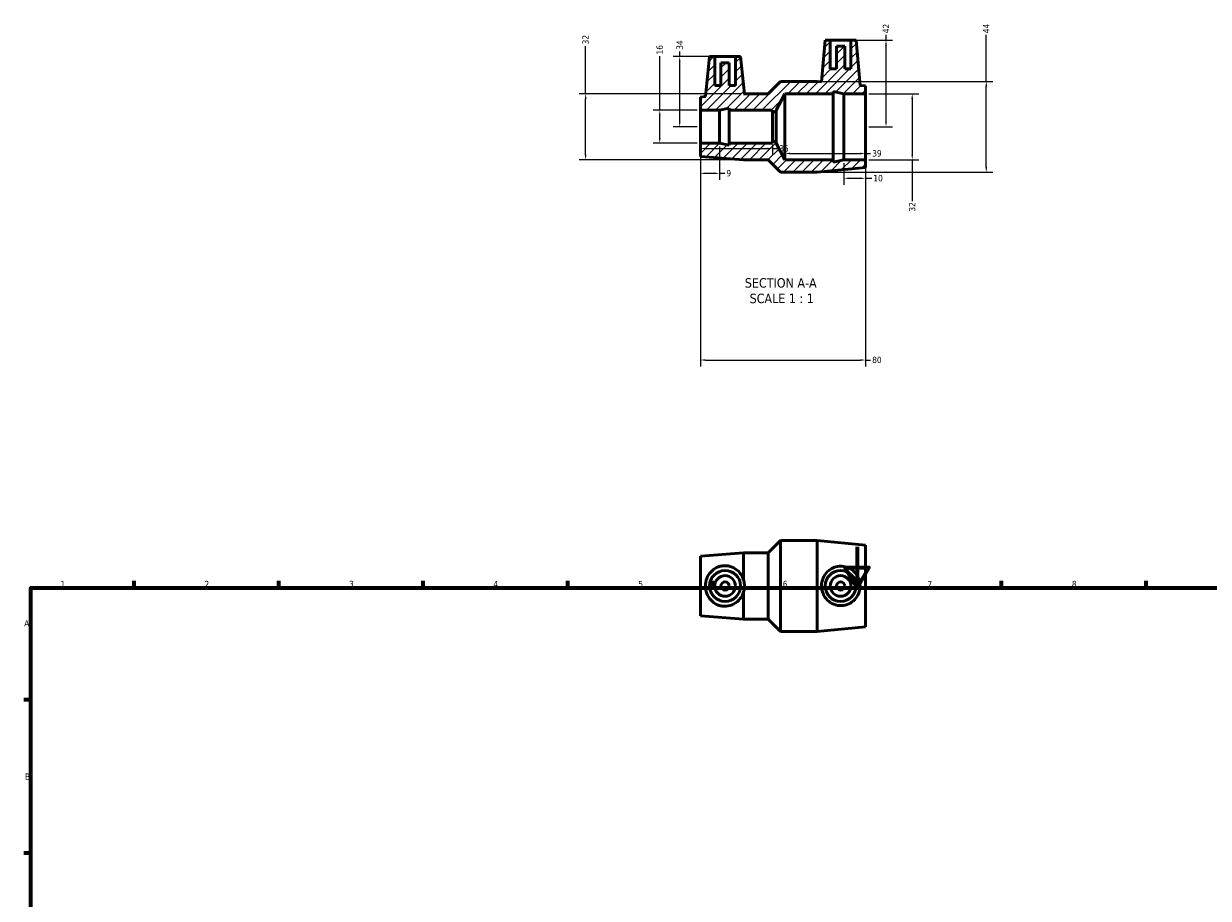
# Model space of a CAD drawing. Header units: millimetres. Extents: x 0 to 900, y 0 to 847.
# Tile 2 of 3: x 17 to 591, y 424 to 847. Entities that reach past the tile are written whole.
import ezdxf

# ---------------------------------------------------------------- set-up
doc = ezdxf.new("R2010")
doc.units = ezdxf.units.MM
for name, color, linetype, lineweight in [('Border (ANSI)', 7, 'Continuous', 70), ('Dimension (ANSI)', 7, 'Continuous', 25), ('Hatch (ANSI)', 7, 'Continuous', 18), ('Symbol (ANSI)', 7, 'Continuous', 25), ('Visible (ANSI)', 7, 'Continuous', 50)]:
    doc.layers.add(name, color=color, linetype=linetype, lineweight=lineweight)
doc.styles.add('Label Text (ANSI)', font='tahoma.ttf')
doc.styles.add('Note Text (ANSI)', font='tahoma.ttf')
doc.dimstyles.new('Default - mm (ANSI)', dxfattribs={"dimtxt": 3.048, "dimasz": 2.5, "dimexe": 3.175, "dimexo": 1.6002, "dimgap": 0.8, "dimtad": 0, "dimtoh": 1, "dimdec": 0, "dimrnd": 1e-08, "dimzin": 4, "dimdsep": 46, "dimtxsty": 'Note Text (ANSI)', "dimcen": 0.09, "dimdle": 10, "dimclrd": 256, "dimclre": 256, "dimclrt": 256, "dimadec": 1, "dimazin": 1, "dimtfac": 1, "dimtofl": 0, "dimtmove": 0, "dimatfit": 3, "dimfxl": 1, "dimtolj": 1, "dimtzin": 4, "dimlwd": -1, "dimlwe": -1, "dimarcsym": 0})

# ---------------------------------------------------------------- blocks, each defined once
blk = doc.blocks.new('Borders Default Border')
at = {"layer": 'Border (ANSI)'}
for p, q in [((70.08, 574), (70.08, 577.45)), ((140.17, 574), (140.17, 577.45)), ((210.25, 574), (210.25, 577.45)), ((280.33, 574), (280.33, 577.45)), ((350.42, 574), (350.42, 577.45)), ((490.58, 574), (490.58, 577.45)), ((560.67, 574), (560.67, 577.45)), ((20, 519.75), (16.55, 519.75)), ((20, 445.5), (16.55, 445.5))]:
    blk.add_line(p, q, dxfattribs=at)
at = {"layer": 'Border (ANSI)', "flags": 128}
for points in [[(420.5, 594), (420.5, 574), (414.73, 584), (426.27, 584), (420.5, 574)], [(20, 20), (20, 574), (821, 574), (821, 20), (20, 20)]]:
    blk.add_lwpolyline(points, dxfattribs=at)
at = {"layer": 'Border (ANSI)', "char_height": 3.05, "attachment_point": 7, "style": 'Note Text (ANSI)'}
for s, insert in [('1', (34.35, 574.4)), ('2', (104.2, 574.4)), ('3', (174.26, 574.34)), ('4', (244.23, 574.4)), ('5', (314.48, 574.34)), ('6', (384.49, 574.34)), ('7', (454.6, 574.4)), ('8', (524.63, 574.33)), ('A', (16.78, 555.35)), ('B', (17.15, 481.1))]:
    blk.add_mtext(s, dxfattribs=dict(at, insert=insert))
blk = doc.blocks.new('*D7')
at = {"layer": 'Defpoints', "color": 0, "transparency": 16777216}
for p in [(344.53, 789.44), (424.53, 781.44), (424.53, 684.44)]:
    blk.add_point(p, dxfattribs=at)
at = {"layer": 'Dimension (ANSI)', "transparency": 16777216}
for p, q in [((344.53, 787.84), (344.53, 681.27)), ((424.53, 779.84), (424.53, 681.27)), ((347.03, 684.44), (422.03, 684.44)), ((424.53, 684.44), (427.03, 684.44))]:
    blk.add_line(p, q, dxfattribs=at)
for points in [[(347.03, 684.86), (347.03, 684.02), (344.53, 684.44)], [(422.03, 684.86), (422.03, 684.02), (424.53, 684.44)]]:
    blk.add_solid(points, dxfattribs=at)
at = {"layer": 'Dimension (ANSI)', "transparency": 16777216, "insert": (427.83, 686.03), "char_height": 3.048, "attachment_point": 1, "style": 'Note Text (ANSI)'}
blk.add_mtext('\\A1;80', dxfattribs=at)
blk = doc.blocks.new('*D8')
at = {"layer": 'Defpoints', "color": 0, "transparency": 16777216}
for p in [(424.53, 813.44), (424.53, 781.44), (447.24, 781.44)]:
    blk.add_point(p, dxfattribs=at)
at = {"layer": 'Dimension (ANSI)', "transparency": 16777216}
for p, q in [((426.13, 813.44), (450.41, 813.44)), ((447.24, 810.94), (447.24, 783.94)), ((426.13, 781.44), (450.41, 781.44)), ((447.24, 781.44), (447.24, 761.34))]:
    blk.add_line(p, q, dxfattribs=at)
for points in [[(446.82, 810.94), (447.65, 810.94), (447.24, 813.44)], [(446.82, 783.94), (447.65, 783.94), (447.24, 781.44)]]:
    blk.add_solid(points, dxfattribs=at)
at = {"layer": 'Dimension (ANSI)', "transparency": 16777216, "insert": (445.65, 756.34), "char_height": 3.048, "attachment_point": 1, "rotation": 90, "style": 'Note Text (ANSI)'}
blk.add_mtext('\\A1;32', dxfattribs=at)
blk = doc.blocks.new('*D9')
at = {"layer": 'Defpoints', "color": 0, "transparency": 16777216}
for p in [(324.86, 805.44), (344.53, 805.44), (344.53, 789.44)]:
    blk.add_point(p, dxfattribs=at)
at = {"layer": 'Dimension (ANSI)', "transparency": 16777216}
for p, q in [((324.86, 805.44), (324.86, 831.65)), ((342.93, 805.44), (321.68, 805.44)), ((324.86, 791.94), (324.86, 802.94)), ((342.93, 789.44), (321.68, 789.44))]:
    blk.add_line(p, q, dxfattribs=at)
for points in [[(324.44, 802.94), (325.27, 802.94), (324.86, 805.44)], [(324.44, 791.94), (325.27, 791.94), (324.86, 789.44)]]:
    blk.add_solid(points, dxfattribs=at)
at = {"layer": 'Dimension (ANSI)', "transparency": 16777216, "insert": (323.27, 832.45), "char_height": 3.048, "attachment_point": 1, "rotation": 90, "style": 'Note Text (ANSI)'}
blk.add_mtext('\\A1;16', dxfattribs=at)
blk = doc.blocks.new('*D10')
at = {"layer": 'Defpoints', "color": 0, "transparency": 16777216}
for p in [(334.53, 831.44), (351.53, 831.44), (344.53, 797.44)]:
    blk.add_point(p, dxfattribs=at)
at = {"layer": 'Dimension (ANSI)', "transparency": 16777216}
for p, q in [((334.53, 831.44), (334.53, 833.94)), ((349.93, 831.44), (331.36, 831.44)), ((334.53, 799.94), (334.53, 828.94)), ((342.93, 797.44), (331.36, 797.44))]:
    blk.add_line(p, q, dxfattribs=at)
for points in [[(334.11, 828.94), (334.95, 828.94), (334.53, 831.44)], [(334.11, 799.94), (334.95, 799.94), (334.53, 797.44)]]:
    blk.add_solid(points, dxfattribs=at)
at = {"layer": 'Dimension (ANSI)', "transparency": 16777216, "insert": (332.94, 834.74), "char_height": 3.048, "attachment_point": 1, "rotation": 90, "style": 'Note Text (ANSI)'}
blk.add_mtext('\\A1;34', dxfattribs=at)
blk = doc.blocks.new('*D11')
at = {"layer": 'Defpoints', "color": 0, "transparency": 16777216}
for p in [(417.53, 839.44), (434.53, 839.44), (424.53, 797.44)]:
    blk.add_point(p, dxfattribs=at)
at = {"layer": 'Dimension (ANSI)', "transparency": 16777216}
for p, q in [((419.13, 839.44), (437.71, 839.44)), ((434.53, 839.44), (434.53, 841.94)), ((434.53, 799.94), (434.53, 836.94)), ((426.13, 797.44), (437.71, 797.44))]:
    blk.add_line(p, q, dxfattribs=at)
for points in [[(434.11, 836.94), (434.95, 836.94), (434.53, 839.44)], [(434.11, 799.94), (434.95, 799.94), (434.53, 797.44)]]:
    blk.add_solid(points, dxfattribs=at)
at = {"layer": 'Dimension (ANSI)', "transparency": 16777216, "insert": (432.98, 842.74), "char_height": 3.048, "attachment_point": 1, "rotation": 90, "style": 'Note Text (ANSI)'}
blk.add_mtext('\\A1;42', dxfattribs=at)
blk = doc.blocks.new('*D12')
at = {"layer": 'Defpoints', "color": 0, "transparency": 16777216}
for p in [(288.94, 813.44), (365.53, 813.44), (365.53, 781.44)]:
    blk.add_point(p, dxfattribs=at)
at = {"layer": 'Dimension (ANSI)', "transparency": 16777216}
for p, q in [((288.94, 813.44), (288.94, 836.54)), ((363.93, 813.44), (285.76, 813.44)), ((288.94, 783.94), (288.94, 810.94)), ((363.93, 781.44), (285.76, 781.44))]:
    blk.add_line(p, q, dxfattribs=at)
for points in [[(288.52, 810.94), (289.36, 810.94), (288.94, 813.44)], [(288.52, 783.94), (289.36, 783.94), (288.94, 781.44)]]:
    blk.add_solid(points, dxfattribs=at)
at = {"layer": 'Dimension (ANSI)', "transparency": 16777216, "insert": (287.35, 837.34), "char_height": 3.048, "attachment_point": 1, "rotation": 90, "style": 'Note Text (ANSI)'}
blk.add_mtext('\\A1;32', dxfattribs=at)
blk = doc.blocks.new('*D13')
at = {"layer": 'Defpoints', "color": 0, "transparency": 16777216}
for p in [(401.13, 819.44), (483.13, 819.44), (401.13, 775.44)]:
    blk.add_point(p, dxfattribs=at)
at = {"layer": 'Dimension (ANSI)', "transparency": 16777216}
for p, q in [((483.13, 819.44), (483.13, 841.95)), ((402.73, 819.44), (486.31, 819.44)), ((483.13, 777.94), (483.13, 816.94)), ((402.73, 775.44), (486.31, 775.44))]:
    blk.add_line(p, q, dxfattribs=at)
for points in [[(482.71, 816.94), (483.55, 816.94), (483.13, 819.44)], [(482.71, 777.94), (483.55, 777.94), (483.13, 775.44)]]:
    blk.add_solid(points, dxfattribs=at)
at = {"layer": 'Dimension (ANSI)', "transparency": 16777216, "insert": (481.61, 842.75), "char_height": 3.048, "attachment_point": 1, "rotation": 90, "style": 'Note Text (ANSI)'}
blk.add_mtext('\\A1;44', dxfattribs=at)
blk = doc.blocks.new('*D14')
at = {"layer": 'Defpoints', "color": 0, "transparency": 16777216}
for p in [(344.53, 797.44), (379.53, 790.24), (379.53, 786.89)]:
    blk.add_point(p, dxfattribs=at)
at = {"layer": 'Dimension (ANSI)', "transparency": 16777216}
for p, q in [((347.03, 786.89), (377.03, 786.89)), ((379.53, 788.64), (379.53, 783.72)), ((379.53, 786.89), (382.03, 786.89))]:
    blk.add_line(p, q, dxfattribs=at)
for points in [[(347.03, 787.31), (347.03, 786.47), (344.53, 786.89)], [(377.03, 787.31), (377.03, 786.47), (379.53, 786.89)]]:
    blk.add_solid(points, dxfattribs=at)
at = {"layer": 'Dimension (ANSI)', "transparency": 16777216, "insert": (382.83, 788.48), "char_height": 3.048, "attachment_point": 1, "style": 'Note Text (ANSI)'}
blk.add_mtext('\\A1;35', dxfattribs=at)
blk = doc.blocks.new('*D15')
at = {"layer": 'Defpoints', "color": 0, "transparency": 16777216}
for p in [(385.53, 797.44), (424.53, 797.44), (424.53, 784.49)]:
    blk.add_point(p, dxfattribs=at)
at = {"layer": 'Dimension (ANSI)', "transparency": 16777216}
for p, q in [((388.03, 784.49), (422.03, 784.49)), ((424.53, 784.49), (427.03, 784.49))]:
    blk.add_line(p, q, dxfattribs=at)
for points in [[(388.03, 784.91), (388.03, 784.07), (385.53, 784.49)], [(422.03, 784.91), (422.03, 784.07), (424.53, 784.49)]]:
    blk.add_solid(points, dxfattribs=at)
at = {"layer": 'Dimension (ANSI)', "transparency": 16777216, "insert": (427.83, 786.08), "char_height": 3.048, "attachment_point": 1, "style": 'Note Text (ANSI)'}
blk.add_mtext('\\A1;39', dxfattribs=at)
blk = doc.blocks.new('*D16')
at = {"layer": 'Defpoints', "color": 0, "transparency": 16777216}
for p in [(344.53, 789.44), (353.86, 789.44), (353.86, 774.89)]:
    blk.add_point(p, dxfattribs=at)
at = {"layer": 'Dimension (ANSI)', "transparency": 16777216}
for p, q in [((344.53, 787.84), (344.53, 771.71)), ((353.86, 787.84), (353.86, 771.71)), ((347.03, 774.89), (351.36, 774.89)), ((353.86, 774.89), (356.36, 774.89))]:
    blk.add_line(p, q, dxfattribs=at)
for points in [[(347.03, 775.3), (347.03, 774.47), (344.53, 774.89)], [(351.36, 775.3), (351.36, 774.47), (353.86, 774.89)]]:
    blk.add_solid(points, dxfattribs=at)
at = {"layer": 'Dimension (ANSI)', "transparency": 16777216, "insert": (357.16, 776.47), "char_height": 3.048, "attachment_point": 1, "style": 'Note Text (ANSI)'}
blk.add_mtext('\\A1;9', dxfattribs=at)
blk = doc.blocks.new('*D17')
at = {"layer": 'Defpoints', "color": 0, "transparency": 16777216}
for p in [(414.13, 781.44), (424.53, 781.44), (424.53, 772.49)]:
    blk.add_point(p, dxfattribs=at)
at = {"layer": 'Dimension (ANSI)', "transparency": 16777216}
for p, q in [((414.13, 779.84), (414.13, 769.31)), ((424.53, 779.84), (424.53, 769.31)), ((416.63, 772.49), (422.03, 772.49)), ((424.53, 772.49), (427.59, 772.49))]:
    blk.add_line(p, q, dxfattribs=at)
for points in [[(416.63, 772.9), (416.63, 772.07), (414.13, 772.49)], [(422.03, 772.9), (422.03, 772.07), (424.53, 772.49)]]:
    blk.add_solid(points, dxfattribs=at)
at = {"layer": 'Dimension (ANSI)', "transparency": 16777216, "insert": (428.39, 774.07), "char_height": 3.048, "attachment_point": 1, "style": 'Note Text (ANSI)'}
blk.add_mtext('\\A1;10', dxfattribs=at)

msp = doc.modelspace()

# ---------------------------------------------------------------- hatches: boundary and pattern name
at = {"layer": 'Hatch (ANSI)'}
h = msp.add_hatch(dxfattribs=at)
h.set_pattern_fill('ANSI31', color=256, scale=25.4, style=0)
h.set_pattern_definition([(45, (0, 0), (-2.245064, 2.245064), [])])
h.paths.add_polyline_path([(361.53, 831.44), (361.53, 817.44), (358.53, 817.44), (358.53, 828.44), (354.53, 828.44), (354.53, 817.44), (351.53, 817.44), (351.53, 831.44), (349.03, 831.44), (346.99, 812.03), (344.53, 811.84), (344.53, 805.44), (353.86, 805.44), (358.53, 806.43), (358.53, 805.44), (379.53, 805.44), (379.53, 804.64), (381.28, 804.64), (381.28, 805.44), (385.53, 813.44), (408.93, 813.44), (408.93, 814.55), (414.13, 813.44), (424.53, 813.44), (424.53, 817.24), (421.95, 817.48), (420.03, 839.44), (417.53, 839.44), (417.53, 825.44), (414.53, 825.44), (414.53, 836.44), (410.53, 836.44), (410.53, 825.44), (407.53, 825.44), (407.53, 839.44), (405.03, 839.44), (403.26, 819.24), (401.13, 819.44), (383.41, 819.44), (377.41, 813.44), (365.53, 813.44), (365.92, 813.47), (364.03, 831.44)])
h.paths.add_polyline_path([(365.53, 781.44), (377.41, 781.44), (383.41, 775.44), (401.13, 775.44), (424.53, 777.64), (424.53, 781.44), (414.13, 781.44), (408.93, 780.34), (408.93, 781.44), (385.53, 781.44), (381.28, 789.44), (381.28, 790.24), (379.53, 790.24), (379.53, 789.44), (358.53, 789.44), (358.53, 788.45), (353.86, 789.44), (344.53, 789.44), (344.53, 783.04)])

# ---------------------------------------------------------------- linework, layer by layer
at = {"layer": 'Visible (ANSI)'}
for p, q in [((405.03, 839.44), (403.26, 819.24)), ((407.53, 839.44), (405.03, 839.44)), ((407.53, 825.44), (407.53, 839.44)), ((407.53, 839.44), (417.53, 839.44)), ((420.03, 839.44), (417.53, 839.44)), ((417.53, 839.44), (417.53, 825.44)), ((421.95, 817.48), (420.03, 839.44)), ((414.53, 836.44), (410.53, 836.44)), ((410.53, 836.44), (410.53, 825.44)), ((414.53, 825.44), (414.53, 836.44)), ((349.03, 831.44), (346.99, 812.03)), ((351.53, 831.44), (349.03, 831.44)), ((351.53, 817.44), (351.53, 831.44)), ((351.53, 831.44), (361.53, 831.44)), ((358.53, 828.44), (354.53, 828.44)), ((354.53, 828.44), (354.53, 817.44)), ((358.53, 817.44), (358.53, 828.44)), ((361.53, 831.44), (361.53, 817.44)), ((364.03, 831.44), (361.53, 831.44)), ((365.92, 813.47), (364.03, 831.44)), ((410.53, 825.44), (407.53, 825.44)), ((417.53, 825.44), (414.53, 825.44)), ((354.53, 817.44), (351.53, 817.44)), ((361.53, 817.44), (358.53, 817.44)), ((383.41, 819.44), (377.41, 813.44)), ((401.13, 819.44), (383.41, 819.44)), ((403.26, 819.24), (401.13, 819.44)), ((424.53, 817.24), (421.95, 817.48)), ((424.53, 813.44), (424.53, 817.24)), ((346.99, 812.03), (344.53, 811.84)), ((344.53, 811.84), (344.53, 805.44)), ((365.53, 813.44), (365.92, 813.47)), ((377.41, 813.44), (365.53, 813.44)), ((381.28, 805.44), (385.53, 813.44)), ((385.53, 813.44), (408.93, 813.44)), ((385.53, 781.44), (385.53, 813.44)), ((408.93, 813.44), (408.93, 814.55)), ((408.93, 814.55), (414.13, 813.44)), ((408.93, 781.44), (408.93, 813.44)), ((414.13, 813.44), (424.53, 813.44)), ((414.13, 781.44), (414.13, 813.44)), ((424.53, 781.44), (424.53, 813.44)), ((344.53, 805.44), (353.86, 805.44)), ((344.53, 789.44), (344.53, 805.44)), ((353.86, 805.44), (358.53, 806.43)), ((353.86, 789.44), (353.86, 805.44)), ((358.53, 806.43), (358.53, 805.44)), ((358.53, 805.44), (379.53, 805.44)), ((358.53, 789.44), (358.53, 805.44)), ((379.53, 805.44), (379.53, 804.64)), ((379.53, 804.64), (381.28, 804.64)), ((379.53, 790.24), (379.53, 804.64)), ((381.28, 804.64), (381.28, 805.44)), ((381.28, 790.24), (381.28, 804.64)), ((353.86, 789.44), (344.53, 789.44)), ((344.53, 789.44), (344.53, 783.04)), ((358.53, 788.45), (353.86, 789.44)), ((379.53, 789.44), (358.53, 789.44)), ((358.53, 789.44), (358.53, 788.45)), ((381.28, 790.24), (379.53, 790.24)), ((379.53, 790.24), (379.53, 789.44)), ((381.28, 789.44), (381.28, 790.24)), ((385.53, 781.44), (381.28, 789.44)), ((344.53, 783.04), (365.53, 781.44)), ((365.53, 781.44), (377.41, 781.44)), ((377.41, 781.44), (383.41, 775.44)), ((408.93, 781.44), (385.53, 781.44)), ((414.13, 781.44), (408.93, 780.34)), ((408.93, 780.34), (408.93, 781.44)), ((424.53, 781.44), (414.13, 781.44)), ((424.53, 777.64), (424.53, 781.44)), ((383.41, 775.44), (401.13, 775.44)), ((401.13, 775.44), (424.53, 777.64)), ((377.41, 590.98), (383.41, 596.98)), ((383.41, 552.98), (383.41, 596.98)), ((383.41, 596.98), (401.13, 596.98)), ((401.13, 552.98), (401.13, 596.98)), ((424.53, 594.78), (401.13, 596.98)), ((424.53, 555.18), (424.53, 594.78)), ((344.53, 589.38), (365.53, 590.98)), ((344.53, 560.58), (344.53, 589.38)), ((365.53, 577.75), (365.53, 590.98)), ((365.53, 590.98), (377.41, 590.98)), ((377.41, 558.98), (377.41, 590.98)), ((365.53, 558.98), (365.53, 572.21)), ((344.53, 560.58), (365.53, 558.98)), ((365.53, 558.98), (377.41, 558.98)), ((377.41, 558.98), (383.41, 552.98)), ((383.41, 552.98), (401.13, 552.98)), ((424.53, 555.18), (401.13, 552.98))]:
    msp.add_line(p, q, dxfattribs=at)
for centre, radius in [((356.53, 574.98), 7.5), ((356.53, 574.98), 5), ((412.53, 574.98), 7.5), ((412.53, 574.98), 5), ((356.53, 574.98), 2), ((412.53, 574.98), 2)]:
    msp.add_circle(centre, radius, dxfattribs=at)
msp.add_open_spline([(365.92, 813.47), (365.92, 813.47), (365.91, 813.46), (365.88, 813.44)], degree=3, dxfattribs=at)
for points, knots in [([(355.99, 565.15), (355.39, 565.18), (354.77, 565.27), (353.58, 565.58), (352.99, 565.8), (351.33, 566.62), (350.34, 567.39), (348.8, 569.09), (348.12, 570.16), (347.22, 572.5), (346.99, 573.77), (346.99, 576.19), (347.22, 577.47), (348.12, 579.81), (348.8, 580.87), (350.34, 582.58), (351.33, 583.35), (352.99, 584.16), (353.58, 584.38), (354.77, 584.69), (355.39, 584.78), (357.34, 584.88), (358.7, 584.63), (361.15, 583.61), (362.25, 582.84), (363.94, 581.09), (364.67, 580.01), (365.31, 578.46), (365.43, 578.11), (365.53, 577.75)], [6.054169, 6.054169, 6.054169, 6.054169, 6.235517, 6.235517, 6.416865, 6.416865, 6.779562, 6.779562, 7.142048, 7.142048, 7.504534, 7.504534, 7.86702, 7.86702, 8.229506, 8.229506, 8.592203, 8.592203, 8.773551, 8.773551, 8.954899, 8.954899, 9.360005, 9.360005, 9.76511, 9.76511, 10.148364, 10.148364, 10.256653, 10.256653, 10.256653, 10.256653]), ([(413.01, 584.52), (414.16, 584.47), (415.38, 584.18), (417.59, 583.15), (418.58, 582.41), (420.15, 580.74), (420.83, 579.69), (421.73, 577.4), (421.95, 576.15), (421.95, 573.81), (421.73, 572.57), (420.83, 570.28), (420.15, 569.23), (418.58, 567.55), (417.59, 566.81), (415.38, 565.78), (414.16, 565.49), (411.74, 565.39), (410.42, 565.61), (408.01, 566.58), (406.92, 567.32), (405.23, 569.02), (404.5, 570.08), (403.51, 572.45), (403.26, 573.75), (403.26, 576.22), (403.51, 577.52), (404.5, 579.88), (405.23, 580.95), (406.92, 582.65), (408.01, 583.39), (410.42, 584.35), (411.74, 584.57), (413.01, 584.52)], [0, 0, 0, 0, 0.347488, 0.347488, 0.694975, 0.694975, 1.045735, 1.045735, 1.396495, 1.396495, 1.747255, 1.747255, 2.098015, 2.098015, 2.445502, 2.445502, 2.79299, 2.79299, 3.174792, 3.174792, 3.556595, 3.556595, 3.926915, 3.926915, 4.297235, 4.297235, 4.667555, 4.667555, 5.037875, 5.037875, 5.419678, 5.419678, 5.80148, 5.80148, 5.80148, 5.80148]), ([(365.53, 572.21), (365.79, 573.12), (365.92, 574.07), (365.92, 575.9), (365.79, 576.85), (365.53, 577.75)], [1.3017535, 1.3017535, 1.3017535, 1.3017535, 1.5767188, 1.5767188, 1.8516841, 1.8516841, 1.8516841, 1.8516841]), ([(365.53, 572.21), (365.43, 571.85), (365.31, 571.5), (364.67, 569.95), (363.94, 568.87), (362.25, 567.13), (361.15, 566.35), (358.7, 565.33), (357.34, 565.09), (355.99, 565.15)], [4.752415, 4.752415, 4.752415, 4.752415, 4.860704, 4.860704, 5.243958, 5.243958, 5.649063, 5.649063, 6.054169, 6.054169, 6.054169, 6.054169])]:
    msp.add_open_spline(points, degree=3, knots=knots, dxfattribs=at)

# ---------------------------------------------------------------- block references
msp.add_blockref('Borders Default Border', (0, 0))

# ---------------------------------------------------------------- texts
at = {"layer": 'Symbol (ANSI)', "char_height": 4.572, "attachment_point": 7, "style": 'Label Text (ANSI)'}
for s, insert in [('SECTION A-A', (366.11, 719.43)), ('SCALE 1 : 1', (368.43, 711.91))]:
    msp.add_mtext(s, dxfattribs=dict(at, insert=insert))

# ---------------------------------------------------------------- dimensions: what is measured, and where the dimension line sits
at = {"layer": 'Dimension (ANSI)'}
for base, p1, p2, angle, override, picture, middle in [((483.13, 819.44), (401.13, 775.44), (401.13, 819.44), 270, {"dimgap": 0.8, "dimtoh": 0, "dimdec": 0, "dimtol": 0, "dimlim": 0, "dimtp": 0, "dimtm": 0, "dimtdec": 2, "dimatfit": 2}, '*D13', (483.13, 844.94)), ((434.53, 839.44), (424.53, 797.44), (417.53, 839.44), 90, {"dimgap": 0.8, "dimtoh": 0, "dimdec": 0, "dimtol": 0, "dimlim": 0, "dimtp": 0, "dimtm": 0, "dimtdec": 2, "dimatfit": 2}, '*D11', (434.53, 844.9)), ((288.94, 813.44), (365.53, 781.44), (365.53, 813.44), 270, {"dimgap": 0.8, "dimtoh": 0, "dimdec": 0, "dimtol": 0, "dimlim": 0, "dimtp": 0, "dimtm": 0, "dimtdec": 2, "dimatfit": 2}, '*D12', (288.94, 839.44)), ((334.53, 831.44), (344.53, 797.44), (351.53, 831.44), 90, {"dimgap": 0.8, "dimtoh": 0, "dimdec": 0, "dimtol": 0, "dimlim": 0, "dimtp": 0, "dimtm": 0, "dimtdec": 2, "dimatfit": 2}, '*D10', (334.53, 836.88)), ((324.86, 805.44), (344.53, 789.44), (344.53, 805.44), 90, {"dimgap": 0.8, "dimtoh": 0, "dimdec": 0, "dimtol": 0, "dimlim": 0, "dimtp": 0, "dimtm": 0, "dimtdec": 2, "dimatfit": 2}, '*D9', (324.86, 834.44)), ((447.24, 781.44), (424.53, 813.44), (424.53, 781.44), 270, {"dimgap": 0.8, "dimtoh": 0, "dimdec": 0, "dimtol": 0, "dimlim": 0, "dimtp": 0, "dimtm": 0, "dimtdec": 2, "dimatfit": 2}, '*D8', (447.24, 758.44)), ((379.53, 786.89), (344.53, 797.44), (379.53, 790.24), 180, {"dimgap": 0.8, "dimtoh": 0, "dimdec": 0, "dimse1": 1, "dimtol": 0, "dimlim": 0, "dimtp": 0, "dimtm": 0, "dimtdec": 2, "dimatfit": 2}, '*D14', (384.91, 786.89)), ((424.53, 784.49), (385.53, 797.44), (424.53, 797.44), 180, {"dimgap": 0.8, "dimtoh": 0, "dimdec": 0, "dimse1": 1, "dimse2": 1, "dimtol": 0, "dimlim": 0, "dimtp": 0, "dimtm": 0, "dimtdec": 2, "dimatfit": 2}, '*D15', (429.93, 784.49)), ((424.53, 684.44), (344.53, 789.44), (424.53, 781.44), 180, {"dimgap": 0.8, "dimtoh": 0, "dimdec": 0, "dimtol": 0, "dimlim": 0, "dimtp": 0, "dimtm": 0, "dimtdec": 2, "dimatfit": 2}, '*D7', (429.96, 684.44)), ((353.86, 774.89), (344.53, 789.44), (353.86, 789.44), 180, {"dimgap": 0.8, "dimtoh": 0, "dimdec": 0, "dimtol": 0, "dimlim": 0, "dimtp": 0, "dimtm": 0, "dimtdec": 2, "dimatfit": 2}, '*D16', (358.15, 774.89)), ((424.53, 772.49), (414.13, 781.44), (424.53, 781.44), 180, {"dimgap": 0.8, "dimtoh": 0, "dimdec": 0, "dimtol": 0, "dimlim": 0, "dimtp": 0, "dimtm": 0, "dimtdec": 2, "dimatfit": 2}, '*D17', (430.36, 772.49))]:
    dim = msp.add_linear_dim(base=base, p1=p1, p2=p2, angle=angle, dimstyle='Default - mm (ANSI)', override=override, dxfattribs=at)
    dim.commit()
    dim.dimension.update_dxf_attribs({"geometry": picture, "text_midpoint": middle, "dimtype": 160})

doc.saveas('drawing.dxf')
